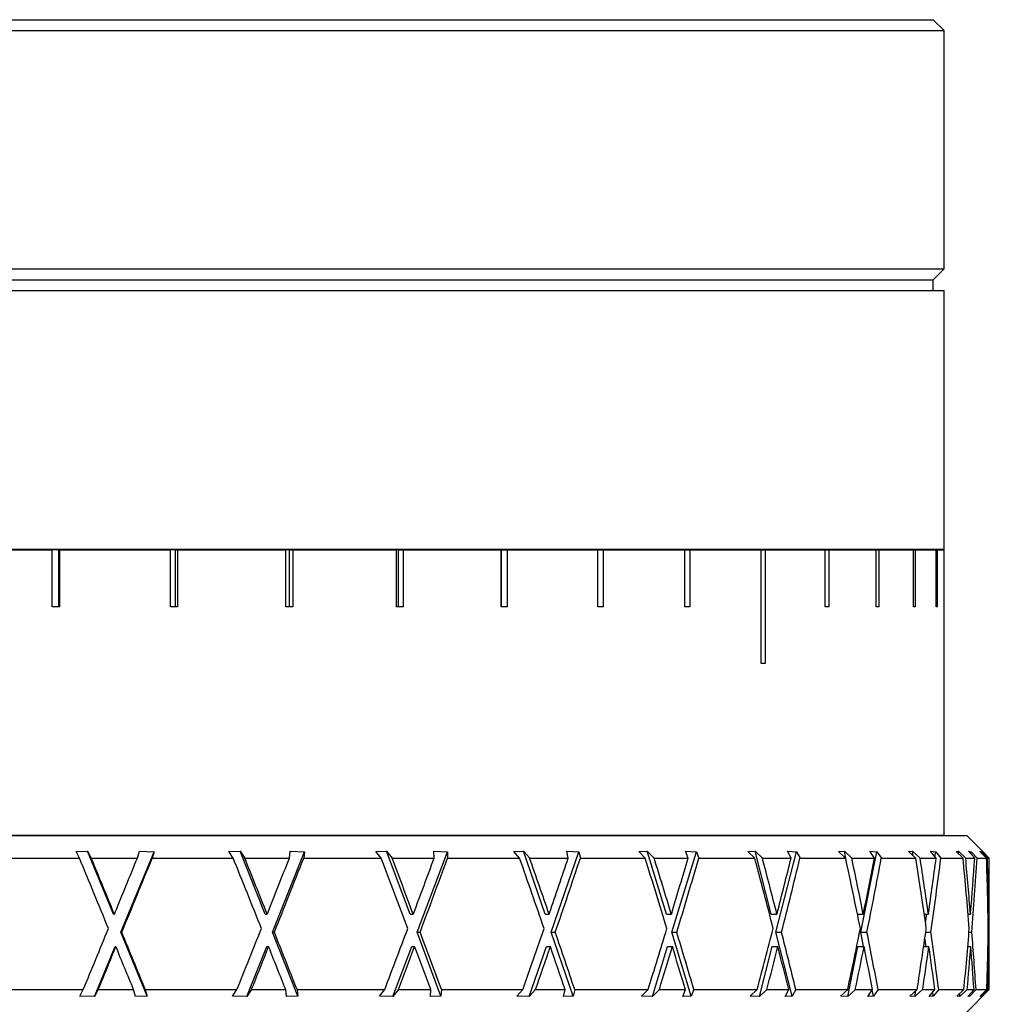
# Model space of a CAD drawing. Header units: inches. Extents: x 1.1 to 18.8, y 2.6 to 15.5.
# Tile 11 of 12: x 17.5 to 18.8, y 8.7 to 10.1. Entities that reach past the tile are written whole.
import ezdxf

# ---------------------------------------------------------------- set-up
doc = ezdxf.new("R2010")
doc.units = ezdxf.units.IN
doc.header["$MEASUREMENT"] = 0

msp = doc.modelspace()

# ---------------------------------------------------------------- linework, layer by layer
at = {"color": 7, "linetype": 'Continuous', "lineweight": 25}
for p, q in [((16.1381, 10.0588), (18.7331, 10.0588)), ((18.7481, 10.0438), (18.7331, 10.0588)), ((16.1231, 10.0438), (18.7481, 10.0438)), ((18.7481, 9.7138), (18.7481, 10.0438)), ((16.1231, 9.7138), (18.7481, 9.7138)), ((18.7331, 9.6988), (18.7481, 9.7138)), ((16.1381, 9.6988), (18.7331, 9.6988)), ((18.7331, 9.6838), (18.7331, 9.6988)), ((16.1231, 9.6838), (18.7481, 9.6838)), ((18.7481, 9.3258), (18.7481, 9.6838)), ((16.1231, 9.3258), (18.7481, 9.3258)), ((17.3582, 9.3248), (17.513, 9.3248)), ((17.513, 9.246), (17.513, 9.3248)), ((17.5221, 9.3248), (17.513, 9.3248)), ((17.5221, 9.246), (17.5221, 9.3248)), ((17.5221, 9.3248), (17.523, 9.3248)), ((17.523, 9.3248), (17.523, 9.246)), ((17.523, 9.3248), (17.6766, 9.3248)), ((17.6766, 9.246), (17.6766, 9.3248)), ((17.6837, 9.3248), (17.6766, 9.3248)), ((17.6837, 9.246), (17.6837, 9.3248)), ((17.6837, 9.3248), (17.6865, 9.3248)), ((17.6865, 9.3248), (17.6865, 9.246)), ((17.6865, 9.3248), (17.8364, 9.3248)), ((17.8364, 9.246), (17.8364, 9.3248)), ((17.8413, 9.3248), (17.8364, 9.3248)), ((17.8413, 9.246), (17.8413, 9.3248)), ((17.8413, 9.3248), (17.846, 9.3248)), ((17.846, 9.3248), (17.846, 9.246)), ((17.846, 9.3248), (17.9899, 9.3248)), ((17.9899, 9.246), (17.9899, 9.3248)), ((17.9926, 9.3248), (17.9899, 9.3248)), ((17.9926, 9.246), (17.9926, 9.3248)), ((17.9926, 9.3248), (17.999, 9.3248)), ((17.999, 9.3248), (17.999, 9.246)), ((17.999, 9.3248), (18.1347, 9.3248)), ((18.1347, 9.246), (18.1347, 9.3248)), ((18.1351, 9.3248), (18.1347, 9.3248)), ((18.1351, 9.246), (18.1351, 9.3248)), ((18.1351, 9.3248), (18.1431, 9.3248)), ((18.1431, 9.3248), (18.1431, 9.246)), ((18.1431, 9.3248), (18.2684, 9.3248)), ((18.2684, 9.246), (18.2684, 9.3248)), ((18.2684, 9.3248), (18.2761, 9.3248)), ((18.2761, 9.3248), (18.2761, 9.246)), ((18.2761, 9.3248), (18.389, 9.3248)), ((18.389, 9.246), (18.389, 9.3248)), ((18.389, 9.3248), (18.3958, 9.3248)), ((18.3958, 9.3248), (18.3958, 9.246)), ((18.3958, 9.3248), (18.4945, 9.3248)), ((18.4945, 9.1673), (18.4945, 9.3248)), ((18.4945, 9.3248), (18.5004, 9.3248)), ((18.5004, 9.3248), (18.5004, 9.1673)), ((18.5004, 9.3248), (18.5834, 9.3248)), ((18.5834, 9.246), (18.5834, 9.3248)), ((18.5834, 9.3248), (18.5882, 9.3248)), ((18.5882, 9.3248), (18.5882, 9.246)), ((18.5882, 9.3248), (18.6541, 9.3248)), ((18.5919, 9.3248), (18.5919, 9.3258)), ((18.6541, 9.246), (18.6541, 9.3248)), ((18.6541, 9.3248), (18.6578, 9.3248)), ((18.6578, 9.3248), (18.6578, 9.246)), ((18.6578, 9.3248), (18.7056, 9.3248)), ((18.7056, 9.246), (18.7056, 9.3248)), ((18.7056, 9.3248), (18.7081, 9.3248)), ((18.7081, 9.3248), (18.7081, 9.246)), ((18.7081, 9.3248), (18.7371, 9.3248)), ((18.7371, 9.246), (18.7371, 9.3248)), ((18.7371, 9.3248), (18.7384, 9.3248)), ((18.7384, 9.3248), (18.7384, 9.246)), ((18.7384, 9.3248), (18.7481, 9.3248)), ((18.7481, 9.246), (18.7481, 9.3248)), ((17.523, 9.246), (17.513, 9.246)), ((17.6865, 9.246), (17.6766, 9.246)), ((17.846, 9.246), (17.8364, 9.246)), ((17.999, 9.246), (17.9899, 9.246)), ((18.1431, 9.246), (18.1347, 9.246)), ((18.2761, 9.246), (18.2684, 9.246)), ((18.3958, 9.246), (18.389, 9.246)), ((18.5882, 9.246), (18.5834, 9.246)), ((18.6578, 9.246), (18.6541, 9.246)), ((18.7081, 9.246), (18.7056, 9.246)), ((18.7384, 9.246), (18.7371, 9.246)), ((18.7481, 8.9298), (18.7481, 9.246)), ((18.7481, 9.246), (18.7481, 9.246)), ((18.5004, 9.1673), (18.4945, 9.1673)), ((16.0919, 8.9293), (18.7794, 8.9293)), ((16.1231, 8.9298), (18.7481, 8.9298)), ((18.6831, 8.9293), (18.6831, 8.9298)), ((18.8016, 8.9071), (18.7794, 8.9293)), ((17.5459, 8.907), (17.562, 8.9075)), ((17.5506, 8.898), (17.5459, 8.907)), ((17.562, 8.9075), (17.567, 8.898)), ((17.5978, 8.8204), (17.562, 8.9075)), ((17.6081, 8.7953), (17.654, 8.9069)), ((17.6309, 8.898), (17.6337, 8.9076)), ((17.6337, 8.9076), (17.654, 8.9069)), ((17.654, 8.9069), (17.6514, 8.898)), ((17.7575, 8.907), (17.7731, 8.9075)), ((17.7636, 8.898), (17.7575, 8.907)), ((17.7731, 8.9075), (17.7795, 8.898)), ((17.8078, 8.8204), (17.7731, 8.9075)), ((17.8178, 8.7953), (17.8623, 8.9069)), ((17.8414, 8.898), (17.8426, 8.9076)), ((17.8426, 8.9076), (17.8623, 8.9069)), ((17.8623, 8.9069), (17.8612, 8.898)), ((17.9612, 8.907), (17.9759, 8.9075)), ((17.9684, 8.898), (17.9612, 8.907)), ((17.9759, 8.9075), (17.9835, 8.898)), ((18.0087, 8.8204), (17.9759, 8.9075)), ((18.0181, 8.7953), (18.0601, 8.9069)), ((18.0415, 8.9076), (18.0601, 8.9069)), ((18.0419, 8.898), (18.0415, 8.9076)), ((18.0601, 8.9069), (18.0605, 8.898)), ((18.152, 8.907), (18.1655, 8.9075)), ((18.1601, 8.898), (18.152, 8.907)), ((18.1655, 8.9075), (18.1741, 8.898)), ((18.1954, 8.8204), (18.1655, 8.9075)), ((18.2041, 8.7953), (18.2424, 8.9069)), ((18.2254, 8.9076), (18.2424, 8.9069)), ((18.2275, 8.898), (18.2254, 8.9076)), ((18.2424, 8.9069), (18.2444, 8.898)), ((18.3251, 8.907), (18.337, 8.9075)), ((18.334, 8.898), (18.3251, 8.907)), ((18.337, 8.9075), (18.3464, 8.898)), ((18.3635, 8.8204), (18.337, 8.9075)), ((18.3711, 8.7953), (18.405, 8.9069)), ((18.3899, 8.9076), (18.405, 8.9069)), ((18.3936, 8.898), (18.3899, 8.9076)), ((18.405, 8.9069), (18.4084, 8.898)), ((18.4764, 8.907), (18.4864, 8.9075)), ((18.4858, 8.898), (18.4764, 8.907)), ((18.4864, 8.9075), (18.4964, 8.898)), ((18.5087, 8.8204), (18.4864, 8.9075)), ((18.5151, 8.7953), (18.5436, 8.9069)), ((18.531, 8.9076), (18.5436, 8.9069)), ((18.5361, 8.898), (18.531, 8.9076)), ((18.5436, 8.9069), (18.5485, 8.898)), ((18.602, 8.907), (18.6099, 8.9075)), ((18.6117, 8.898), (18.602, 8.907)), ((18.6099, 8.9075), (18.6202, 8.898)), ((18.6125, 8.8945), (18.6099, 8.9075)), ((18.6325, 8.7953), (18.655, 8.9069)), ((18.645, 8.9076), (18.655, 8.9069)), ((18.6515, 8.898), (18.645, 8.9076)), ((18.655, 8.9069), (18.6611, 8.898)), ((18.6988, 8.907), (18.7044, 8.9075)), ((18.7087, 8.898), (18.6988, 8.907)), ((18.7044, 8.9075), (18.7148, 8.898)), ((18.7053, 8.9011), (18.7044, 8.9075)), ((18.7293, 8.9076), (18.7364, 8.9069)), ((18.737, 8.898), (18.7293, 8.9076)), ((18.7354, 8.9), (18.7364, 8.9069)), ((18.7364, 8.9069), (18.7435, 8.898)), ((18.7646, 8.907), (18.7678, 8.9075)), ((18.7743, 8.898), (18.7646, 8.907)), ((18.7678, 8.9075), (18.7779, 8.898)), ((18.7681, 8.9038), (18.7678, 8.9075)), ((18.7817, 8.9076), (18.7857, 8.9069)), ((18.7904, 8.898), (18.7817, 8.9076)), ((18.7854, 8.9035), (18.7857, 8.9069)), ((18.7857, 8.9069), (18.7938, 8.898)), ((18.7977, 8.907), (18.7983, 8.9075)), ((18.8069, 8.898), (18.7977, 8.907)), ((18.7983, 8.9075), (18.808, 8.898)), ((18.7983, 8.9064), (18.7983, 8.9075)), ((18.801, 8.9076), (18.8016, 8.907)), ((18.8105, 8.898), (18.801, 8.9076)), ((18.8017, 8.9069), (18.8106, 8.898)), ((18.8017, 8.9068), (18.8017, 8.9069)), ((17.4364, 8.898), (17.5506, 8.898)), ((17.567, 8.898), (17.6309, 8.898)), ((17.6514, 8.898), (17.7636, 8.898)), ((17.7795, 8.898), (17.8414, 8.898)), ((17.8612, 8.898), (17.9684, 8.898)), ((17.9835, 8.898), (18.0419, 8.898)), ((18.0605, 8.898), (18.1601, 8.898)), ((18.1741, 8.898), (18.2275, 8.898)), ((18.2444, 8.898), (18.334, 8.898)), ((18.3464, 8.898), (18.3936, 8.898)), ((18.4084, 8.898), (18.4858, 8.898)), ((18.4964, 8.898), (18.5361, 8.898)), ((18.5485, 8.898), (18.6117, 8.898)), ((18.6202, 8.898), (18.6515, 8.898)), ((18.6611, 8.898), (18.7087, 8.898)), ((18.7148, 8.898), (18.737, 8.898)), ((18.7435, 8.898), (18.7743, 8.898)), ((18.7779, 8.898), (18.7904, 8.898)), ((18.7938, 8.898), (18.8069, 8.898)), ((18.808, 8.898), (18.8105, 8.898)), ((18.8106, 8.7161), (18.8106, 8.8962)), ((17.5978, 8.8204), (17.599, 8.8204)), ((17.5998, 8.8223), (17.599, 8.8204)), ((17.8078, 8.8204), (17.8106, 8.8204)), ((17.8113, 8.8223), (17.8106, 8.8204)), ((18.0087, 8.8204), (18.0129, 8.8204)), ((18.0136, 8.8223), (18.0129, 8.8204)), ((18.1954, 8.8204), (18.201, 8.8204)), ((18.2017, 8.8223), (18.201, 8.8204)), ((18.3635, 8.8204), (18.3703, 8.8204)), ((18.3709, 8.8223), (18.3703, 8.8204)), ((18.5087, 8.8204), (18.5165, 8.8204)), ((18.517, 8.8223), (18.5165, 8.8204)), ((18.6281, 8.8204), (18.6362, 8.8204)), ((18.6366, 8.8223), (18.6362, 8.8204)), ((18.7205, 8.8204), (18.7262, 8.8204)), ((18.7223, 8.8082), (18.724, 8.8204)), ((18.7265, 8.8223), (18.7262, 8.8204)), ((18.7813, 8.8204), (18.7845, 8.8204)), ((18.7847, 8.8223), (18.7845, 8.8204)), ((18.8089, 8.8204), (18.8096, 8.8204)), ((18.8097, 8.8223), (18.8096, 8.8204)), ((17.6081, 8.7953), (17.6093, 8.7953)), ((17.6445, 8.7068), (17.6081, 8.7953)), ((17.8531, 8.7068), (17.8178, 8.7953)), ((17.8178, 8.7953), (17.8205, 8.7953)), ((18.0513, 8.7068), (18.0181, 8.7953)), ((18.0181, 8.7953), (18.0223, 8.7953)), ((18.2345, 8.7068), (18.2041, 8.7953)), ((18.2041, 8.7953), (18.2096, 8.7953)), ((18.3979, 8.7068), (18.3711, 8.7953)), ((18.3711, 8.7953), (18.3779, 8.7953)), ((18.5377, 8.7068), (18.5151, 8.7953)), ((18.5151, 8.7953), (18.5229, 8.7953)), ((18.6365, 8.7754), (18.6325, 8.7953)), ((18.6325, 8.7953), (18.6412, 8.7953)), ((18.7226, 8.7953), (18.7298, 8.7953)), ((18.7825, 8.7953), (18.7865, 8.7953)), ((18.8092, 8.7953), (18.81, 8.7953)), ((18.7233, 8.7754), (18.7215, 8.7877)), ((17.5715, 8.7063), (17.6, 8.7754)), ((17.6, 8.7754), (17.6012, 8.7754)), ((17.7824, 8.7063), (17.8099, 8.7754)), ((17.8099, 8.7754), (17.8126, 8.7754)), ((17.9847, 8.7063), (18.0107, 8.7754)), ((18.0107, 8.7754), (18.0149, 8.7754)), ((18.1735, 8.7063), (18.1972, 8.7754)), ((18.1972, 8.7754), (18.2028, 8.7754)), ((18.3441, 8.7063), (18.3651, 8.7754)), ((18.3651, 8.7754), (18.3719, 8.7754)), ((18.4923, 8.7063), (18.51, 8.7754)), ((18.51, 8.7754), (18.5179, 8.7754)), ((18.6146, 8.7063), (18.6285, 8.7754)), ((18.6285, 8.7754), (18.6372, 8.7754)), ((18.7197, 8.7754), (18.727, 8.7754)), ((18.7808, 8.7754), (18.785, 8.7754)), ((18.8088, 8.7754), (18.8097, 8.7754)), ((17.4266, 8.7161), (17.556, 8.7161)), ((17.5511, 8.7069), (17.556, 8.7161)), ((17.5767, 8.7161), (17.5715, 8.7063)), ((17.5767, 8.7161), (17.6255, 8.7161)), ((17.6284, 8.7064), (17.6255, 8.7161)), ((17.6418, 8.7161), (17.6445, 8.7068)), ((17.6418, 8.7161), (17.7688, 8.7161)), ((17.7626, 8.7069), (17.7688, 8.7161)), ((17.7889, 8.7161), (17.7824, 8.7063)), ((17.7889, 8.7161), (17.8362, 8.7161)), ((17.8374, 8.7064), (17.8362, 8.7161)), ((17.8519, 8.7161), (17.8531, 8.7068)), ((17.8519, 8.7161), (17.9734, 8.7161)), ((17.966, 8.7069), (17.9734, 8.7161)), ((17.9925, 8.7161), (17.9847, 8.7063)), ((17.9925, 8.7161), (18.0371, 8.7161)), ((18.0366, 8.7064), (18.0371, 8.7161)), ((18.0518, 8.7161), (18.0513, 8.7068)), ((18.0518, 8.7161), (18.1647, 8.7161)), ((18.1564, 8.7069), (18.1647, 8.7161)), ((18.1823, 8.7161), (18.1735, 8.7063)), ((18.1823, 8.7161), (18.2231, 8.7161)), ((18.221, 8.7064), (18.2231, 8.7161)), ((18.2365, 8.7161), (18.2345, 8.7068)), ((18.2365, 8.7161), (18.3381, 8.7161)), ((18.329, 8.7069), (18.3381, 8.7161)), ((18.3537, 8.7161), (18.3441, 8.7063)), ((18.3537, 8.7161), (18.3897, 8.7161)), ((18.386, 8.7064), (18.3897, 8.7161)), ((18.4015, 8.7161), (18.3979, 8.7068)), ((18.4015, 8.7161), (18.4893, 8.7161)), ((18.4796, 8.7069), (18.4893, 8.7161)), ((18.5025, 8.7161), (18.4923, 8.7063)), ((18.5025, 8.7161), (18.5329, 8.7161)), ((18.5277, 8.7064), (18.5329, 8.7161)), ((18.5427, 8.7161), (18.5377, 8.7068)), ((18.5427, 8.7161), (18.6145, 8.7161)), ((18.6045, 8.7069), (18.6145, 8.7161)), ((18.6251, 8.7161), (18.6146, 8.7063)), ((18.6251, 8.7161), (18.649, 8.7161)), ((18.6424, 8.7064), (18.649, 8.7161)), ((18.6503, 8.7068), (18.6486, 8.7155)), ((18.6566, 8.7161), (18.6503, 8.7068)), ((18.6566, 8.7161), (18.7107, 8.7161)), ((18.7007, 8.7069), (18.7107, 8.7161)), ((18.7183, 8.7161), (18.7077, 8.7063)), ((18.7077, 8.7063), (18.7089, 8.7144)), ((18.7183, 8.7161), (18.7352, 8.7161)), ((18.7275, 8.7064), (18.7352, 8.7161)), ((18.733, 8.7068), (18.7323, 8.7124)), ((18.7405, 8.7161), (18.733, 8.7068)), ((18.7405, 8.7161), (18.7755, 8.7161)), ((18.7656, 8.7069), (18.7755, 8.7161)), ((18.78, 8.7161), (18.7696, 8.7063)), ((18.7794, 8.6848), (18.8106, 8.7161)), ((18.78, 8.7161), (18.7895, 8.7161)), ((18.7807, 8.7064), (18.7895, 8.7161)), ((18.7923, 8.7161), (18.7838, 8.7068)), ((18.7923, 8.7161), (18.8073, 8.7161)), ((18.7979, 8.7069), (18.8073, 8.7161)), ((18.8086, 8.7161), (18.7986, 8.7063)), ((18.8008, 8.7064), (18.8104, 8.7161)), ((18.8106, 8.7161), (18.8014, 8.7068)), ((18.8086, 8.7161), (18.8104, 8.7161)), ((18.8106, 8.7161), (18.8106, 8.7161)), ((17.5715, 8.7063), (17.5511, 8.7069)), ((17.6445, 8.7068), (17.6284, 8.7064)), ((17.7824, 8.7063), (17.7626, 8.7069)), ((17.8531, 8.7068), (17.8374, 8.7064)), ((17.9847, 8.7063), (17.966, 8.7069)), ((18.0513, 8.7068), (18.0366, 8.7064)), ((18.1735, 8.7063), (18.1564, 8.7069)), ((18.2345, 8.7068), (18.221, 8.7064)), ((18.3441, 8.7063), (18.329, 8.7069)), ((18.3979, 8.7068), (18.386, 8.7064)), ((18.4923, 8.7063), (18.4796, 8.7069)), ((18.5377, 8.7068), (18.5277, 8.7064)), ((18.6146, 8.7063), (18.6045, 8.7069)), ((18.6503, 8.7068), (18.6424, 8.7064)), ((18.7077, 8.7063), (18.7007, 8.7069)), ((18.733, 8.7068), (18.7275, 8.7064)), ((18.7696, 8.7063), (18.7656, 8.7069)), ((18.7696, 8.7063), (18.77, 8.7109)), ((18.7838, 8.7068), (18.7807, 8.7064)), ((18.7838, 8.7068), (18.7836, 8.7096)), ((18.7986, 8.7063), (18.7979, 8.7069)), ((18.7986, 8.7063), (18.7987, 8.7077)), ((18.8014, 8.7068), (18.8008, 8.7064)), ((18.8014, 8.7068), (18.8014, 8.707))]:
    msp.add_line(p, q, dxfattribs=at)
for centre, major_axis, ratio, start_param, end_param in [((17.4356, 8.7787), (-1.3678, 3.319), 0.042293, 4.701532, 4.730909), ((17.4356, 8.8184), (-1.3678, 3.319), 0.042293, 4.695556, 4.718951), ((17.4356, 8.8223), (1.3678, 3.319), 0.042293, 4.729817, 4.752617), ((17.4356, 8.7722), (1.3678, 3.319), 0.042293, 4.73678, 4.76774), ((17.4356, 8.7787), (-1.3364, 3.317), 0.097529, 4.679686, 4.709063), ((17.4356, 8.8184), (-1.3364, 3.317), 0.097529, 4.673709, 4.697105), ((17.4356, 8.8223), (1.3364, 3.317), 0.097529, 4.751663, 4.774464), ((17.4356, 8.7722), (1.3364, 3.317), 0.097529, 4.758626, 4.789586), ((17.4356, 8.7787), (-1.2793, 3.3138), 0.15206, 4.660323, 4.6897), ((17.4356, 8.8184), (-1.2793, 3.3138), 0.15206, 4.654346, 4.677742), ((17.4356, 8.8223), (1.2793, 3.3138), 0.15206, 4.771026, 4.793827), ((17.4356, 8.7722), (1.2793, 3.3138), 0.15206, 4.777989, 4.808949), ((17.4356, 8.7787), (-1.1953, 3.3105), 0.205278, 4.644974, 4.674351), ((17.4356, 8.8184), (-1.1953, 3.3105), 0.205278, 4.638997, 4.662393), ((17.4356, 8.8223), (1.1953, 3.3105), 0.205278, 4.786375, 4.809176), ((17.4356, 8.7722), (1.1953, 3.3105), 0.205278, 4.793338, 4.824298), ((17.4356, 8.7787), (-1.0826, 3.3079), 0.256276, 4.635285, 4.664662), ((17.4356, 8.8184), (-1.0826, 3.3079), 0.256276, 4.629309, 4.652704), ((17.4356, 8.8223), (1.0826, 3.3079), 0.256276, 4.796063, 4.818864), ((17.4356, 8.7722), (1.0826, 3.3079), 0.256276, 4.803027, 4.833987), ((17.4356, 8.7787), (-0.939, 3.3073), 0.303713, 4.632944, 4.662321), ((17.4356, 8.8184), (-0.939, 3.3073), 0.303713, 4.626968, 4.650363), ((17.4356, 8.8223), (0.939, 3.3073), 0.303713, 4.798405, 4.821205), ((17.4356, 8.7722), (0.939, 3.3073), 0.303713, 4.805368, 4.836328), ((17.4356, 8.7787), (-0.7629, 3.3091), 0.345704, 4.639427, 4.668804), ((17.4356, 8.8184), (-0.7629, 3.3091), 0.345704, 4.633451, 4.656846), ((17.4356, 8.8223), (0.7629, 3.3091), 0.345704, 4.791922, 4.814722), ((17.4356, 8.7722), (0.7629, 3.3091), 0.345704, 4.798885, 4.829845), ((17.4356, 8.7787), (-0.5544, 3.3129), 0.379815, 4.655482, 4.684859), ((17.4356, 8.8184), (-0.5544, 3.3129), 0.379815, 4.649506, 4.672902), ((17.4356, 8.8223), (0.5544, 3.3129), 0.379815, 4.775866, 4.798667), ((17.4356, 8.7722), (0.5544, 3.3129), 0.379815, 4.78283, 4.81379), ((17.4356, 8.7787), (-0.3176, 3.3171), 0.403316, 4.680368, 4.709745), ((17.4356, 8.8184), (-0.3176, 3.3171), 0.403316, 4.674391, 4.697787), ((17.4356, 8.8223), (0.3176, 3.3171), 0.403316, 4.750981, 4.773782), ((17.4356, 8.7722), (0.3176, 3.3171), 0.403316, 4.757945, 4.788904), ((17.4356, 8.7787), (-0.062, 3.3194), 0.413804, 4.711229, 4.740607), ((17.4356, 8.8184), (-0.062, 3.3194), 0.413804, 4.705253, 4.728649), ((17.4356, 8.8223), (0.062, 3.3194), 0.413804, 4.720119, 4.74292), ((17.4356, 8.7722), (0.062, 3.3194), 0.413804, 4.727083, 4.758042), ((17.4356, 8.8223), (1.3678, 3.319), 0.042293, 4.697797, 4.723246), ((17.4356, 8.8184), (-1.3678, 3.319), 0.042293, 4.664131, 4.687998), ((17.4356, 8.8223), (1.3364, 3.317), 0.097529, 4.719643, 4.745092), ((17.4356, 8.8184), (-1.3364, 3.317), 0.097529, 4.642285, 4.666152), ((17.4356, 8.8223), (1.2793, 3.3138), 0.15206, 4.739006, 4.764455), ((17.4356, 8.8184), (-1.2793, 3.3138), 0.15206, 4.622922, 4.646789), ((17.4356, 8.8223), (1.1953, 3.3105), 0.205278, 4.754355, 4.779804), ((17.4356, 8.8184), (-1.1953, 3.3105), 0.205278, 4.607573, 4.63144), ((17.4356, 8.8223), (1.0826, 3.3079), 0.256276, 4.764044, 4.789493), ((17.4356, 8.8184), (-1.0826, 3.3079), 0.256276, 4.597884, 4.621751), ((17.4356, 8.8223), (0.939, 3.3073), 0.303713, 4.766385, 4.791834), ((17.4356, 8.8184), (-0.939, 3.3073), 0.303713, 4.595543, 4.61941), ((17.4356, 8.8223), (0.7629, 3.3091), 0.345704, 4.759902, 4.785351), ((17.4356, 8.8184), (-0.7629, 3.3091), 0.345704, 4.602026, 4.625893), ((17.4356, 8.8223), (0.5544, 3.3129), 0.379815, 4.743847, 4.769296), ((17.4356, 8.8184), (-0.5544, 3.3129), 0.379815, 4.618081, 4.641948), ((17.4356, 8.8223), (0.3176, 3.3171), 0.403316, 4.718961, 4.74441), ((17.4356, 8.8184), (-0.3176, 3.3171), 0.403316, 4.642967, 4.666833), ((17.4356, 8.8223), (0.062, 3.3194), 0.413804, 4.6881, 4.713548), ((17.4356, 8.8184), (-0.062, 3.3194), 0.413804, 4.673829, 4.697695), ((17.4356, 8.7722), (1.3678, 3.319), 0.042293, 4.712917, 4.730804), ((17.4356, 8.7787), (-1.3678, 3.319), 0.042293, 4.676087, 4.693974), ((17.4356, 8.7722), (1.3364, 3.317), 0.097529, 4.734764, 4.75265), ((17.4356, 8.7787), (-1.3364, 3.317), 0.097529, 4.654241, 4.672128), ((17.4356, 8.7722), (1.2793, 3.3138), 0.15206, 4.754127, 4.772013), ((17.4356, 8.7787), (-1.2793, 3.3138), 0.15206, 4.634878, 4.652765), ((17.4356, 8.7722), (1.1953, 3.3105), 0.205278, 4.769475, 4.787362), ((17.4356, 8.7787), (-1.1953, 3.3105), 0.205278, 4.619529, 4.637416), ((17.4356, 8.7722), (1.0826, 3.3079), 0.256276, 4.779164, 4.79705), ((17.4356, 8.7787), (-1.0826, 3.3079), 0.256276, 4.609841, 4.627728), ((17.4356, 8.7722), (0.939, 3.3073), 0.303713, 4.781505, 4.799392), ((17.4356, 8.7787), (-0.939, 3.3073), 0.303713, 4.607499, 4.625386), ((17.4356, 8.7722), (0.7629, 3.3091), 0.345704, 4.775022, 4.792909), ((17.4356, 8.7787), (-0.7629, 3.3091), 0.345704, 4.613982, 4.631869), ((17.4356, 8.7722), (0.5544, 3.3129), 0.379815, 4.758967, 4.776853), ((17.4356, 8.7787), (-0.5544, 3.3129), 0.379815, 4.630038, 4.647925), ((17.4356, 8.7722), (0.3176, 3.3171), 0.403316, 4.734082, 4.751968), ((17.4356, 8.7787), (-0.3176, 3.3171), 0.403316, 4.654923, 4.67281), ((17.4356, 8.7722), (0.062, 3.3194), 0.413804, 4.70322, 4.721106), ((17.4356, 8.7787), (-0.062, 3.3194), 0.413804, 4.685785, 4.703672)]:
    msp.add_ellipse(centre, major_axis=major_axis, ratio=ratio, start_param=start_param, end_param=end_param, dxfattribs=at)

doc.saveas('drawing.dxf')
